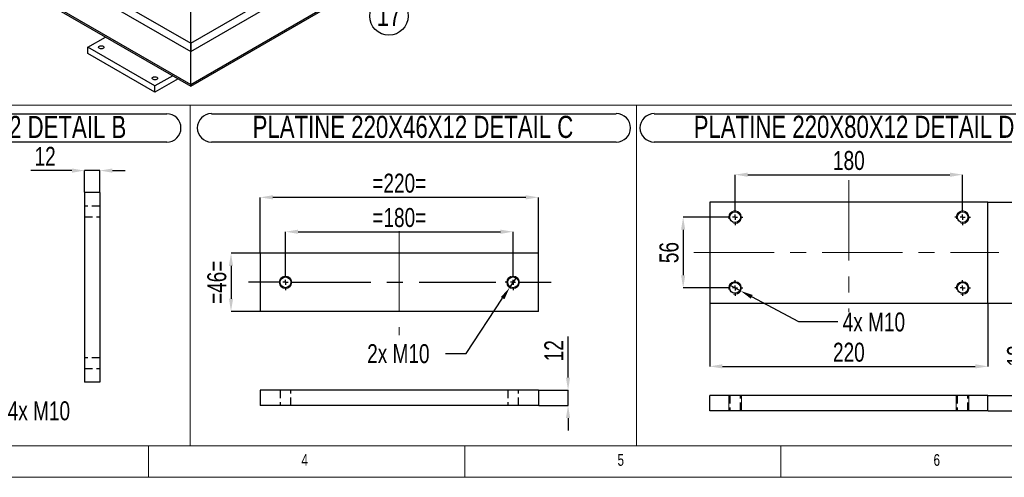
# Model space of a CAD drawing. Header units: millimetres. Extents: x 5 to 589, y 5 to 415.
# Tile 3 of 17: x 127 to 282, y 5 to 77. Entities that reach past the tile are written whole.
import ezdxf

# ---------------------------------------------------------------- set-up
doc = ezdxf.new("R2010")
doc.units = ezdxf.units.MM
doc.header["$PDSIZE"] = -1
doc.linetypes.add('CENTERX2', pattern=[20.32, 12.7, -2.54, 2.54, -2.54])
doc.linetypes.add('HIDDEN', pattern=[1.905, 1.27, -0.635])
for name, color, linetype in [('COTES', 1, 'Continuous'), ('NOTES', 6, 'Continuous'), ('TRAIT-FINS', 9, 'Continuous'), ('TRAIT-MIXTES', 3, 'CENTERX2'), ('TRAIT-TIRET', 2, 'HIDDEN')]:
    doc.layers.add(name, color=color, linetype=linetype)
doc.layers.add('TRAIT-FORT', color=4, linetype='Continuous', lineweight=25)
doc.styles.add('SLDTEXTSTYLE2', font='TXT', dxfattribs={"width": 0.75})
doc.dimstyles.new('SLDDIMSTYLE7', dxfattribs={"dimtxt": 3, "dimasz": 2, "dimexe": 0, "dimexo": 0.0625, "dimgap": 0.75, "dimtad": 1, "dimdec": 0, "dimlfac": 5, "dimrnd": 1e-09, "dimzin": 12, "dimdsep": 46, "dimtxsty": 'SLDTEXTSTYLE2', "dimsah": 1, "dimcen": 0.09, "dimadec": 0, "dimazin": 3, "dimtfac": 1, "dimtdec": 0, "dimtmove": 0, "dimatfit": 0, "dimfxl": 1, "dimfrac": 2, "dimtolj": 1, "dimtzin": 12, "dimarcsym": 0})
doc.dimstyles.new('SLDDIMSTYLE8', dxfattribs={"dimtxt": 3, "dimasz": 2, "dimexe": 0, "dimexo": 0.0625, "dimgap": 0.75, "dimtad": 1, "dimdec": 0, "dimlfac": 5, "dimrnd": 1e-09, "dimzin": 12, "dimdsep": 46, "dimtxsty": 'SLDTEXTSTYLE2', "dimsah": 1, "dimcen": 0.09, "dimadec": 0, "dimazin": 3, "dimtfac": 1, "dimtdec": 0, "dimtofl": 0, "dimtmove": 0, "dimatfit": 3, "dimfxl": 1, "dimfrac": 2, "dimtolj": 1, "dimtzin": 12, "dimarcsym": 0})
doc.dimstyles.new('SLDDIMSTYLE9', dxfattribs={"dimtxt": 3, "dimasz": 2, "dimexe": 0, "dimexo": 0.0625, "dimgap": 0.75, "dimtad": 0, "dimtih": 1, "dimtoh": 1, "dimdec": 0, "dimlfac": 5, "dimrnd": 1e-09, "dimzin": 12, "dimdsep": 46, "dimtxsty": 'SLDTEXTSTYLE2', "dimblk1": 'NONE', "dimsah": 1, "dimcen": 0, "dimadec": 0, "dimazin": 3, "dimtfac": 1, "dimtdec": 0, "dimtmove": 0, "dimatfit": 3, "dimldrblk": 'NONE', "dimfxl": 1, "dimfrac": 2, "dimtolj": 1, "dimtzin": 12, "dimarcsym": 0})

# ---------------------------------------------------------------- blocks, each defined once
blk = doc.blocks.new('SW_NOTE_14')
at = {"layer": 'NOTES', "color": 0}
blk.add_circle((2.66, -1.47), 3.04, dxfattribs=at)
at = {"layer": 'NOTES', "color": 0, "insert": (2.67, 0.47), "char_height": 3.5, "attachment_point": 2, "style": 'SLDTEXTSTYLE2'}
blk.add_mtext('17', dxfattribs=at)
blk = doc.blocks.new('_D_36')
at = {"layer": 'COTES', "color": 0, "lineweight": -2, "transparency": 16777216}
for p, q in [((238.45, 46.18), (231.56, 46.18)), ((231.56, 44.18), (231.56, 36.98)), ((238.45, 34.98), (231.56, 34.98))]:
    blk.add_line(p, q, dxfattribs=at)
at = {"layer": 'COTES', "color": 0, "transparency": 16777216}
for points in [[(231.22, 44.18), (231.89, 44.18), (231.56, 46.18)], [(231.22, 36.98), (231.89, 36.98), (231.56, 34.98)]]:
    blk.add_solid(points, dxfattribs=at)
at = {"layer": 'Defpoints', "color": 0, "transparency": 16777216}
for p in [(238.52, 46.18), (231.56, 34.98), (238.52, 34.98)]:
    blk.add_point(p, dxfattribs=at)
at = {"layer": 'COTES', "color": 0, "transparency": 16777216, "insert": (227.81, 40.58), "char_height": 3, "attachment_point": 2, "rotation": 90, "style": 'SLDTEXTSTYLE2'}
blk.add_mtext('\\A1;56', dxfattribs=at)
blk = doc.blocks.new('_D_37')
at = {"layer": 'COTES', "color": 0, "lineweight": -2, "transparency": 16777216}
for p, q in [((279.83, 48.58), (288.41, 48.58)), ((288.41, 34.58), (288.41, 46.58)), ((279.83, 32.58), (288.41, 32.58))]:
    blk.add_line(p, q, dxfattribs=at)
at = {"layer": 'COTES', "color": 0, "transparency": 16777216}
for points in [[(288.07, 46.58), (288.74, 46.58), (288.41, 48.58)], [(288.07, 34.58), (288.74, 34.58), (288.41, 32.58)]]:
    blk.add_solid(points, dxfattribs=at)
at = {"layer": 'Defpoints', "color": 0, "transparency": 16777216}
for p in [(279.77, 48.58), (288.41, 48.58), (279.77, 32.58)]:
    blk.add_point(p, dxfattribs=at)
at = {"layer": 'COTES', "color": 0, "transparency": 16777216, "insert": (284.66, 40.58), "char_height": 3, "attachment_point": 2, "rotation": 90, "style": 'SLDTEXTSTYLE2'}
blk.add_mtext('\\A1;80', dxfattribs=at)
blk = doc.blocks.new('_D_38')
at = {"layer": 'COTES', "color": 0, "lineweight": -2, "transparency": 16777216}
for p, q in [((239.77, 47.5), (239.77, 52.91)), ((241.77, 52.91), (273.77, 52.91)), ((275.77, 47.5), (275.77, 52.91))]:
    blk.add_line(p, q, dxfattribs=at)
at = {"layer": 'COTES', "color": 0, "transparency": 16777216}
for points in [[(241.77, 53.24), (241.77, 52.57), (239.77, 52.91)], [(273.77, 53.24), (273.77, 52.57), (275.77, 52.91)]]:
    blk.add_solid(points, dxfattribs=at)
at = {"layer": 'Defpoints', "color": 0, "transparency": 16777216}
for p in [(275.77, 52.91), (239.77, 47.43), (275.77, 47.43)]:
    blk.add_point(p, dxfattribs=at)
at = {"layer": 'COTES', "color": 0, "transparency": 16777216, "insert": (257.77, 56.66), "char_height": 3, "attachment_point": 2, "style": 'SLDTEXTSTYLE2'}
blk.add_mtext('\\A1;180', dxfattribs=at)
blk = doc.blocks.new('_D_39')
at = {"layer": 'COTES', "color": 0, "lineweight": -2, "transparency": 16777216}
for p, q in [((235.77, 32.52), (235.77, 22.56)), ((279.77, 32.52), (279.77, 22.56)), ((237.77, 22.56), (277.77, 22.56))]:
    blk.add_line(p, q, dxfattribs=at)
at = {"layer": 'COTES', "color": 0, "transparency": 16777216}
for points in [[(237.77, 22.9), (237.77, 22.23), (235.77, 22.56)], [(277.77, 22.9), (277.77, 22.23), (279.77, 22.56)]]:
    blk.add_solid(points, dxfattribs=at)
at = {"layer": 'Defpoints', "color": 0, "transparency": 16777216}
for p in [(235.77, 32.58), (279.77, 32.58), (279.77, 22.56)]:
    blk.add_point(p, dxfattribs=at)
at = {"layer": 'COTES', "color": 0, "transparency": 16777216, "insert": (257.77, 26.31), "char_height": 3, "attachment_point": 2, "style": 'SLDTEXTSTYLE2'}
blk.add_mtext('\\A1;220', dxfattribs=at)
blk = doc.blocks.new('_D_40')
at = {"layer": 'COTES', "color": 0, "lineweight": -2, "transparency": 16777216}
for p, q in [((238.88, 35.46), (240.65, 34.51)), ((249.88, 29.59), (242.41, 33.57)), ((256.05, 29.59), (249.88, 29.59))]:
    blk.add_line(p, q, dxfattribs=at)
at = {"layer": 'COTES', "color": 0, "transparency": 16777216}
blk.add_solid([(242.57, 33.87), (242.26, 33.28), (240.65, 34.51)], dxfattribs=at)
at = {"layer": 'Defpoints', "color": 0, "transparency": 16777216}
for p in [(238.88, 35.46), (240.65, 34.51)]:
    blk.add_point(p, dxfattribs=at)
at = {"layer": 'COTES', "color": 0, "transparency": 16777216, "insert": (256.8, 31.09), "char_height": 3, "attachment_point": 1, "style": 'SLDTEXTSTYLE2'}
blk.add_mtext('\\A1;4x M10', dxfattribs=at)
blk = doc.blocks.new('_None')
blk = doc.blocks.new('SW_NOTE_37')
at = {"layer": 'NOTES', "color": 0}
for p, q in [((-0.06, 4.83), (63.56, 4.83)), ((63.56, 0.34), (-0.06, 0.34))]:
    blk.add_line(p, q, dxfattribs=at)
for centre, start, end in [((-0.06, 2.59), 90, 270), ((63.56, 2.59), 270, 90)]:
    blk.add_arc(centre, 2.25, start, end, dxfattribs=at)
at = {"layer": 'NOTES', "color": 0, "insert": (31.55, 4.51), "char_height": 3.5, "attachment_point": 2, "style": 'SLDTEXTSTYLE2'}
blk.add_mtext('PLATINE 220X80X12 DETAIL D', dxfattribs=at)
blk = doc.blocks.new('SW_CENTERMARKSYMBOL_14')
at = {"layer": 'TRAIT-MIXTES', "color": 0}
for p, q in [((-0.8, 0), (-1.25, 0)), ((0, 0), (-0.4, 0)), ((0, 0.8), (0, 1.25)), ((0, 0), (0, 0.4)), ((0, 0), (0, -0.4)), ((0, 0), (0.4, 0)), ((0.8, 0), (1.25, 0)), ((0, -0.8), (0, -1.25))]:
    blk.add_line(p, q, dxfattribs=at)
blk = doc.blocks.new('SW_CENTERMARKSYMBOL_15')
at = {"layer": 'TRAIT-MIXTES', "color": 0}
for p, q in [((-0.8, 0), (-1.25, 0)), ((0, 0), (-0.4, 0)), ((0, 0.8), (0, 1.25)), ((0, 0), (0, 0.4)), ((0, 0), (0, -0.4)), ((0, 0), (0.4, 0)), ((0.8, 0), (1.25, 0)), ((0, -0.8), (0, -1.25))]:
    blk.add_line(p, q, dxfattribs=at)
blk = doc.blocks.new('SW_CENTERMARKSYMBOL_16')
at = {"layer": 'TRAIT-MIXTES', "color": 0}
for p, q in [((-0.8, 0), (-1.25, 0)), ((0, 0), (-0.4, 0)), ((0, 0.8), (0, 1.25)), ((0, 0), (0, 0.4)), ((0, 0), (0, -0.4)), ((0, 0), (0.4, 0)), ((0.8, 0), (1.25, 0)), ((0, -0.8), (0, -1.25))]:
    blk.add_line(p, q, dxfattribs=at)
blk = doc.blocks.new('SW_CENTERMARKSYMBOL_17')
at = {"layer": 'TRAIT-MIXTES', "color": 0}
for p, q in [((-0.8, 0), (-1.25, 0)), ((0, 0), (-0.4, 0)), ((0, 0.8), (0, 1.25)), ((0, 0), (0, 0.4)), ((0, 0), (0, -0.4)), ((0, 0), (0.4, 0)), ((0.8, 0), (1.25, 0)), ((0, -0.8), (0, -1.25))]:
    blk.add_line(p, q, dxfattribs=at)
blk = doc.blocks.new('_D_41')
at = {"layer": 'COTES', "color": 0, "lineweight": -2, "transparency": 16777216}
for p, q in [((110.01, 23.73), (111.53, 22.42)), ((119.5, 15.53), (113.04, 21.12)), ((123.95, 15.53), (119.5, 15.53))]:
    blk.add_line(p, q, dxfattribs=at)
at = {"layer": 'COTES', "color": 0, "transparency": 16777216}
blk.add_solid([(113.26, 21.37), (112.82, 20.86), (111.53, 22.42)], dxfattribs=at)
at = {"layer": 'Defpoints', "color": 0, "transparency": 16777216}
for p in [(110.01, 23.73), (111.53, 22.42)]:
    blk.add_point(p, dxfattribs=at)
at = {"layer": 'COTES', "color": 0, "transparency": 16777216, "insert": (124.7, 17.03), "char_height": 3, "attachment_point": 1, "style": 'SLDTEXTSTYLE2'}
blk.add_mtext('\\A1;4x M10', dxfattribs=at)
blk = doc.blocks.new('SW_NOTE_38')
at = {"layer": 'NOTES', "color": 0}
for p, q in [((-0.12, 4.85), (62.95, 4.85)), ((62.95, 0.35), (-0.12, 0.35))]:
    blk.add_line(p, q, dxfattribs=at)
for centre, start, end in [((-0.12, 2.6), 90, 270), ((62.95, 2.6), 270, 90)]:
    blk.add_arc(centre, 2.25, start, end, dxfattribs=at)
at = {"layer": 'NOTES', "color": 0, "insert": (31.28, 4.51), "char_height": 3.5, "attachment_point": 2, "style": 'SLDTEXTSTYLE2'}
blk.add_mtext('PLATINE 70X150X12 DETAIL B', dxfattribs=at)
blk = doc.blocks.new('_D_46')
at = {"layer": 'COTES', "color": 0, "lineweight": -2, "transparency": 16777216}
for p, q in [((134.87, 53.56), (128.37, 53.56)), ((136.87, 50.14), (136.87, 53.56)), ((139.27, 53.56), (136.87, 53.56)), ((139.27, 50.14), (139.27, 53.56)), ((141.27, 53.56), (143.27, 53.56))]:
    blk.add_line(p, q, dxfattribs=at)
at = {"layer": 'COTES', "color": 0, "transparency": 16777216}
for points in [[(134.87, 53.89), (134.87, 53.22), (136.87, 53.56)], [(141.27, 53.89), (141.27, 53.22), (139.27, 53.56)]]:
    blk.add_solid(points, dxfattribs=at)
at = {"layer": 'Defpoints', "color": 0, "transparency": 16777216}
for p in [(136.87, 53.56), (136.87, 50.08), (139.27, 50.08)]:
    blk.add_point(p, dxfattribs=at)
at = {"layer": 'COTES', "color": 0, "transparency": 16777216, "insert": (130.62, 57.31), "char_height": 3, "attachment_point": 2, "style": 'SLDTEXTSTYLE2'}
blk.add_mtext('\\A1;12', dxfattribs=at)
blk = doc.blocks.new('_D_47')
at = {"layer": 'COTES', "color": 0, "lineweight": -2, "transparency": 16777216}
for p, q in [((205.2, 36.7), (204.1, 35.03)), ((197.22, 24.58), (203, 33.36)), ((193.95, 24.58), (197.22, 24.58))]:
    blk.add_line(p, q, dxfattribs=at)
at = {"layer": 'COTES', "color": 0, "transparency": 16777216}
blk.add_solid([(202.72, 33.54), (203.28, 33.18), (204.1, 35.03)], dxfattribs=at)
at = {"layer": 'Defpoints', "color": 0, "transparency": 16777216}
for p in [(205.2, 36.7), (204.1, 35.03)]:
    blk.add_point(p, dxfattribs=at)
at = {"layer": 'COTES', "color": 0, "transparency": 16777216, "insert": (181.57, 26.08), "char_height": 3, "attachment_point": 1, "style": 'SLDTEXTSTYLE2'}
blk.add_mtext('\\A1;2x M10', dxfattribs=at)
blk = doc.blocks.new('_D_48')
at = {"layer": 'COTES', "color": 0, "lineweight": -2, "transparency": 16777216}
for p, q in [((168.65, 37.18), (168.65, 43.88)), ((170.65, 43.88), (202.65, 43.88)), ((204.65, 37.18), (204.65, 43.88))]:
    blk.add_line(p, q, dxfattribs=at)
at = {"layer": 'COTES', "color": 0, "transparency": 16777216}
for points in [[(170.65, 44.21), (170.65, 43.54), (168.65, 43.88)], [(202.65, 44.21), (202.65, 43.54), (204.65, 43.88)]]:
    blk.add_solid(points, dxfattribs=at)
at = {"layer": 'Defpoints', "color": 0, "transparency": 16777216}
for p in [(204.65, 43.88), (168.65, 37.12), (204.65, 37.12)]:
    blk.add_point(p, dxfattribs=at)
at = {"layer": 'COTES', "color": 0, "transparency": 16777216, "insert": (186.65, 47.63), "char_height": 3, "attachment_point": 2, "style": 'SLDTEXTSTYLE2'}
blk.add_mtext('\\A1;=180=', dxfattribs=at)
blk = doc.blocks.new('_D_49')
at = {"layer": 'COTES', "color": 0, "lineweight": -2, "transparency": 16777216}
for p, q in [((164.65, 40.53), (164.65, 49.32)), ((206.65, 49.32), (166.65, 49.32)), ((208.65, 40.53), (208.65, 49.32))]:
    blk.add_line(p, q, dxfattribs=at)
at = {"layer": 'COTES', "color": 0, "transparency": 16777216}
for points in [[(166.65, 49.66), (166.65, 48.99), (164.65, 49.32)], [(206.65, 49.66), (206.65, 48.99), (208.65, 49.32)]]:
    blk.add_solid(points, dxfattribs=at)
at = {"layer": 'Defpoints', "color": 0, "transparency": 16777216}
for p in [(164.65, 49.32), (164.65, 40.47), (208.65, 40.47)]:
    blk.add_point(p, dxfattribs=at)
at = {"layer": 'COTES', "color": 0, "transparency": 16777216, "insert": (186.65, 53.07), "char_height": 3, "attachment_point": 2, "style": 'SLDTEXTSTYLE2'}
blk.add_mtext('\\A1;=220=', dxfattribs=at)
blk = doc.blocks.new('_D_50')
at = {"layer": 'COTES', "color": 0, "lineweight": -2, "transparency": 16777216}
for p, q in [((164.59, 40.47), (160.03, 40.47)), ((160.03, 38.47), (160.03, 33.27)), ((164.59, 31.27), (160.03, 31.27))]:
    blk.add_line(p, q, dxfattribs=at)
at = {"layer": 'COTES', "color": 0, "transparency": 16777216}
for points in [[(159.7, 38.47), (160.36, 38.47), (160.03, 40.47)], [(159.7, 33.27), (160.36, 33.27), (160.03, 31.27)]]:
    blk.add_solid(points, dxfattribs=at)
at = {"layer": 'Defpoints', "color": 0, "transparency": 16777216}
for p in [(164.65, 40.47), (160.03, 31.27), (164.65, 31.27)]:
    blk.add_point(p, dxfattribs=at)
at = {"layer": 'COTES', "color": 0, "transparency": 16777216, "insert": (156.28, 35.87), "char_height": 3, "attachment_point": 2, "rotation": 90, "style": 'SLDTEXTSTYLE2'}
blk.add_mtext('\\A1;=46=', dxfattribs=at)
blk = doc.blocks.new('SW_NOTE_39')
at = {"layer": 'NOTES', "color": 0}
for p, q in [((-0.1, 4.84), (63.94, 4.84)), ((63.94, 0.35), (-0.1, 0.35))]:
    blk.add_line(p, q, dxfattribs=at)
for centre, start, end in [((-0.1, 2.6), 90, 270), ((63.94, 2.6), 270, 90)]:
    blk.add_arc(centre, 2.25, start, end, dxfattribs=at)
at = {"layer": 'NOTES', "color": 0, "insert": (31.77, 4.51), "char_height": 3.5, "attachment_point": 2, "style": 'SLDTEXTSTYLE2'}
blk.add_mtext('PLATINE 220X46X12 DETAIL C', dxfattribs=at)
blk = doc.blocks.new('SW_CENTERMARKSYMBOL_22')
at = {"layer": 'TRAIT-MIXTES', "color": 0}
for p, q in [((-0.8, 0), (-1.25, 0)), ((0, 0), (-0.4, 0)), ((0, 0.8), (0, 1.25)), ((0, 0), (0, 0.4)), ((0, 0), (0, -0.4)), ((0, 0), (0.4, 0)), ((0.8, 0), (6.02, 0)), ((0, -0.8), (0, -1.25))]:
    blk.add_line(p, q, dxfattribs=at)
blk = doc.blocks.new('SW_CENTERMARKSYMBOL_23')
at = {"layer": 'TRAIT-MIXTES', "color": 0}
for p, q in [((-0.8, 0), (-5.85, 0)), ((0, 0), (-0.4, 0)), ((0, 0.8), (0, 1.25)), ((0, 0), (0, 0.4)), ((0, 0), (0, -0.4)), ((0, 0), (0.4, 0)), ((0.8, 0), (33.27, 0)), ((0, -0.8), (0, -1.25))]:
    blk.add_line(p, q, dxfattribs=at)
blk = doc.blocks.new('_D_51')
at = {"layer": 'COTES', "color": 0, "lineweight": -2, "transparency": 16777216}
for p, q in [((213.35, 20.79), (213.35, 27.29)), ((208.71, 18.79), (213.35, 18.79)), ((213.35, 16.39), (213.35, 18.79)), ((208.71, 16.39), (213.35, 16.39)), ((213.35, 14.39), (213.35, 12.39))]:
    blk.add_line(p, q, dxfattribs=at)
at = {"layer": 'COTES', "color": 0, "transparency": 16777216}
for points in [[(213.01, 20.79), (213.68, 20.79), (213.35, 18.79)], [(213.01, 14.39), (213.68, 14.39), (213.35, 16.39)]]:
    blk.add_solid(points, dxfattribs=at)
at = {"layer": 'Defpoints', "color": 0, "transparency": 16777216}
for p in [(208.65, 18.79), (208.65, 16.39), (213.35, 16.39)]:
    blk.add_point(p, dxfattribs=at)
at = {"layer": 'COTES', "color": 0, "transparency": 16777216, "insert": (209.6, 25.04), "char_height": 3, "attachment_point": 2, "rotation": 90, "style": 'SLDTEXTSTYLE2'}
blk.add_mtext('\\A1;12', dxfattribs=at)
blk = doc.blocks.new('_D_52')
at = {"layer": 'COTES', "color": 0, "lineweight": -2, "transparency": 16777216}
for p, q in [((286.55, 19.95), (286.55, 26.45)), ((279.83, 17.95), (286.55, 17.95)), ((286.55, 15.55), (286.55, 17.95)), ((279.83, 15.55), (286.55, 15.55)), ((286.55, 13.55), (286.55, 11.55))]:
    blk.add_line(p, q, dxfattribs=at)
at = {"layer": 'COTES', "color": 0, "transparency": 16777216}
for points in [[(286.21, 19.95), (286.88, 19.95), (286.55, 17.95)], [(286.21, 13.55), (286.88, 13.55), (286.55, 15.55)]]:
    blk.add_solid(points, dxfattribs=at)
at = {"layer": 'Defpoints', "color": 0, "transparency": 16777216}
for p in [(279.77, 17.95), (286.55, 17.95), (279.77, 15.55)]:
    blk.add_point(p, dxfattribs=at)
at = {"layer": 'COTES', "color": 0, "transparency": 16777216, "insert": (282.8, 24.2), "char_height": 3, "attachment_point": 2, "rotation": 90, "style": 'SLDTEXTSTYLE2'}
blk.add_mtext('\\A1;12', dxfattribs=at)

msp = doc.modelspace()

# ---------------------------------------------------------------- linework, layer by layer
at = {"lineweight": 18}
for p, q in [((83.44, 63.91), (153.58, 63.91)), ((153.58, 10), (153.58, 63.91)), ((153.58, 10), (153.58, 63.91)), ((153.58, 63.91), (224.16, 63.91)), ((224.16, 10), (224.16, 63.91)), ((224.16, 10), (224.16, 63.91)), ((224.16, 63.91), (364.09, 63.91)), ((10, 10), (584, 10)), ((83.44, 10), (153.58, 10)), ((147, 5), (147, 10)), ((153.58, 10), (224.16, 10)), ((197, 10), (197, 5)), ((224.16, 10), (294.13, 10)), ((247, 5), (247, 10)), ((5, 5), (589, 5))]:
    msp.add_line(p, q, dxfattribs=at)
at = {"layer": 'TRAIT-FINS', "lineweight": 18}
for p, q in [((238.77, 15.55), (238.77, 17.95)), ((240.77, 17.95), (238.77, 17.95)), ((238.77, 15.55), (238.77, 17.95)), ((240.77, 17.95), (238.77, 17.95)), ((240.77, 15.55), (240.77, 17.95)), ((240.77, 15.55), (240.77, 17.95)), ((274.77, 15.55), (274.77, 17.95)), ((276.77, 17.95), (274.77, 17.95)), ((274.77, 15.55), (274.77, 17.95)), ((276.77, 17.95), (274.77, 17.95)), ((276.77, 15.55), (276.77, 17.95)), ((276.77, 15.55), (276.77, 17.95))]:
    msp.add_line(p, q, dxfattribs=at)
for centre in [(168.65, 35.87), (204.65, 35.87)]:
    msp.add_circle(centre, 1, dxfattribs=at)
for centre in [(239.77, 46.18), (275.77, 46.18), (239.77, 34.98), (275.77, 34.98)]:
    msp.add_arc(centre, 1, 255, 195, dxfattribs=at)
at = {"layer": 'TRAIT-FORT', "lineweight": 25}
for p, q in [((20.01, 149.58), (153.65, 72.42)), ((20.01, 144.35), (153.65, 67.2)), ((20.34, 143.89), (153.65, 66.93)), ((35.63, 141.86), (153.65, 73.73)), ((153.65, 73.73), (228.89, 117.16)), ((153.65, 72.42), (230.02, 116.51)), ((153.65, 67.2), (230.02, 111.29)), ((153.65, 66.93), (229.69, 110.82)), ((153.65, 73.73), (153.65, 78.96)), ((137.39, 73.08), (140.19, 74.7)), ((153.65, 72.42), (153.65, 73.73)), ((153.65, 73.73), (153.65, 72.42)), ((137.39, 72.1), (137.39, 73.08)), ((147.99, 66.95), (137.39, 73.08)), ((147.99, 65.97), (137.39, 72.1)), ((153.65, 67.2), (153.65, 72.42)), ((150.8, 68.57), (147.99, 66.95)), ((151.65, 68.08), (147.99, 65.97)), ((153.65, 66.93), (153.65, 67.2)), ((153.65, 67.2), (153.65, 66.93)), ((147.99, 65.97), (147.99, 66.95)), ((136.87, 50.08), (136.87, 20.08)), ((139.27, 50.08), (136.87, 50.08)), ((139.27, 50.08), (139.27, 20.08)), ((279.77, 48.58), (235.77, 48.58)), ((235.77, 48.58), (235.77, 32.58)), ((279.77, 32.58), (279.77, 48.58)), ((208.65, 40.47), (164.65, 40.47)), ((164.65, 40.47), (164.65, 31.27)), ((208.65, 31.27), (208.65, 40.47)), ((208.65, 31.27), (164.65, 31.27)), ((235.77, 32.58), (279.77, 32.58)), ((139.27, 20.08), (136.87, 20.08)), ((208.65, 18.79), (164.65, 18.79)), ((164.65, 18.79), (164.65, 16.39)), ((208.65, 18.79), (208.65, 16.39)), ((279.77, 17.95), (235.77, 17.95)), ((235.77, 15.55), (235.77, 17.95)), ((279.77, 15.55), (279.77, 17.95)), ((208.65, 16.39), (164.65, 16.39)), ((279.77, 15.55), (235.77, 15.55))]:
    msp.add_line(p, q, dxfattribs=at)
at = {"layer": 'TRAIT-FORT', "lineweight": 25, "flags": 128}
for points in [[(139.21, 73.25), (139.31, 73.29), (139.43, 73.32), (139.56, 73.32), (139.68, 73.3), (139.79, 73.26), (139.87, 73.21), (139.92, 73.14), (139.93, 73.07), (139.91, 73), (139.85, 72.93), (139.76, 72.88), (139.65, 72.85), (139.52, 72.83), (139.4, 72.84), (139.28, 72.87), (139.19, 72.92), (139.12, 72.98), (139.09, 73.05), (139.09, 73.12), (139.13, 73.19), (139.21, 73.25)], [(147.69, 68.35), (147.79, 68.4), (147.91, 68.42), (148.04, 68.42), (148.16, 68.4), (148.27, 68.36), (148.35, 68.31), (148.4, 68.24), (148.42, 68.17), (148.39, 68.1), (148.34, 68.03), (148.25, 67.98), (148.13, 67.95), (148.01, 67.93), (147.88, 67.94), (147.77, 67.97), (147.67, 68.02), (147.6, 68.08), (147.57, 68.15), (147.58, 68.22), (147.62, 68.29), (147.69, 68.35)]]:
    msp.add_lwpolyline(points, dxfattribs=at)
at = {"layer": 'TRAIT-FORT', "lineweight": 25}
for centre in [(239.77, 46.18), (275.77, 46.18), (168.65, 35.87), (204.65, 35.87), (239.77, 34.98), (275.77, 34.98)]:
    msp.add_circle(centre, 0.85, dxfattribs=at)
at = {"layer": 'TRAIT-MIXTES', "lineweight": 18}
for p, q in [((257.77, 52.03), (257.77, 31.16)), ((186.65, 43.99), (186.65, 27.5)), ((233.23, 40.58), (281.52, 40.58))]:
    msp.add_line(p, q, dxfattribs=at)
at = {"layer": 'TRAIT-TIRET'}
for p, q in [((139.27, 47.93), (136.87, 47.93)), ((136.87, 46.23), (139.27, 46.23)), ((139.27, 23.93), (136.87, 23.93)), ((136.87, 22.23), (139.27, 22.23)), ((167.8, 18.79), (167.8, 16.39)), ((169.5, 16.39), (169.5, 18.79)), ((203.8, 18.79), (203.8, 16.39)), ((205.5, 16.39), (205.5, 18.79)), ((238.92, 17.95), (238.92, 15.55)), ((240.62, 15.55), (240.62, 17.95)), ((274.92, 17.95), (274.92, 15.55)), ((276.62, 15.55), (276.62, 17.95))]:
    msp.add_line(p, q, dxfattribs=at)

# ---------------------------------------------------------------- block references
at = {"layer": 'NOTES'}
for name, p in [('SW_NOTE_14', (182.35, 79.49)), ('SW_NOTE_38', (86.91, 57.71)), ('SW_NOTE_39', (157.04, 57.72)), ('SW_NOTE_37', (227.04, 57.73))]:
    msp.add_blockref(name, p, dxfattribs=at)
at = {"layer": 'TRAIT-MIXTES'}
for name, p in [('SW_CENTERMARKSYMBOL_17', (239.77, 46.18)), ('SW_CENTERMARKSYMBOL_14', (275.77, 46.18)), ('SW_CENTERMARKSYMBOL_23', (168.65, 35.87)), ('SW_CENTERMARKSYMBOL_22', (204.65, 35.87)), ('SW_CENTERMARKSYMBOL_16', (239.77, 34.98)), ('SW_CENTERMARKSYMBOL_15', (275.77, 34.98))]:
    msp.add_blockref(name, p, dxfattribs=at)

# ---------------------------------------------------------------- texts
at = {"layer": 'NOTES', "char_height": 1.85, "attachment_point": 1, "style": 'SLDTEXTSTYLE2'}
for s, insert in [('4', (171.17, 8.67)), ('5', (221.17, 8.67)), ('6', (271.17, 8.67))]:
    msp.add_mtext(s, dxfattribs=dict(at, insert=insert))

# ---------------------------------------------------------------- dimensions: what is measured, and where the dimension line sits
at = {"layer": 'COTES'}
for base, p1, p2, dimstyle, picture, middle in [((136.87, 53.56), (139.27, 50.08), (136.87, 50.08), 'SLDDIMSTYLE7', '_D_46', (130.62, 53.56)), ((275.77, 52.91), (239.77, 47.43), (275.77, 47.43), 'SLDDIMSTYLE8', '_D_38', (257.77, 52.91)), ((279.77, 22.56), (235.77, 32.58), (279.77, 32.58), 'SLDDIMSTYLE8', '_D_39', (257.77, 22.56))]:
    dim = msp.add_linear_dim(base=base, p1=p1, p2=p2, dimstyle=dimstyle, dxfattribs=at)
    dim.commit()
    dim.dimension.update_dxf_attribs({"geometry": picture, "text_midpoint": middle, "dimtype": 160})
for base, p1, p2, picture, middle in [((164.65, 49.32), (208.65, 40.47), (164.65, 40.47), '_D_49', (186.65, 49.32)), ((204.65, 43.88), (168.65, 37.12), (204.65, 37.12), '_D_48', (186.65, 43.88))]:
    dim = msp.add_linear_dim(base=base, p1=p1, p2=p2, text='=<>=', dimstyle='SLDDIMSTYLE8', dxfattribs=at)
    dim.commit()
    dim.dimension.update_dxf_attribs({"geometry": picture, "text_midpoint": middle, "dimtype": 160})
for base, p1, p2, dimstyle, picture, middle in [((288.41, 48.58), (279.77, 32.58), (279.77, 48.58), 'SLDDIMSTYLE8', '_D_37', (288.41, 40.58)), ((231.56, 34.98), (238.52, 46.18), (238.52, 34.98), 'SLDDIMSTYLE7', '_D_36', (231.56, 40.58)), ((213.35, 16.39), (208.65, 18.79), (208.65, 16.39), 'SLDDIMSTYLE7', '_D_51', (213.35, 25.04)), ((286.55, 17.95), (279.77, 15.55), (279.77, 17.95), 'SLDDIMSTYLE7', '_D_52', (286.55, 24.2))]:
    dim = msp.add_linear_dim(base=base, p1=p1, p2=p2, angle=90, dimstyle=dimstyle, dxfattribs=at)
    dim.commit()
    dim.dimension.update_dxf_attribs({"geometry": picture, "text_midpoint": middle, "dimtype": 160})
dim = msp.add_linear_dim(base=(160.03, 31.27), p1=(164.65, 40.47), p2=(164.65, 31.27), angle=90, text='=<>=', dimstyle='SLDDIMSTYLE7', dxfattribs=at)
dim.commit()
dim.dimension.update_dxf_attribs({"geometry": '_D_50', "text_midpoint": (160.03, 35.87), "dimtype": 160})
for p1, p2, text, picture, middle in [((205.2, 36.7), (204.1, 35.03), '2x M<>', '_D_47', (187.39, 24.58)), ((238.88, 35.46), (240.65, 34.51), '4x M10', '_D_40', (262.61, 29.59)), ((110.01, 23.73), (111.53, 22.42), '4x M<>', '_D_41', (130.51, 15.53))]:
    dim = msp.add_diameter_dim_2p(p1=p1, p2=p2, text=text, dimstyle='SLDDIMSTYLE9', override={"dimpost": '<>'}, dxfattribs=at)
    dim.commit()
    dim.dimension.update_dxf_attribs({"geometry": picture, "text_midpoint": middle, "dimtype": 163})

doc.saveas('drawing.dxf')
